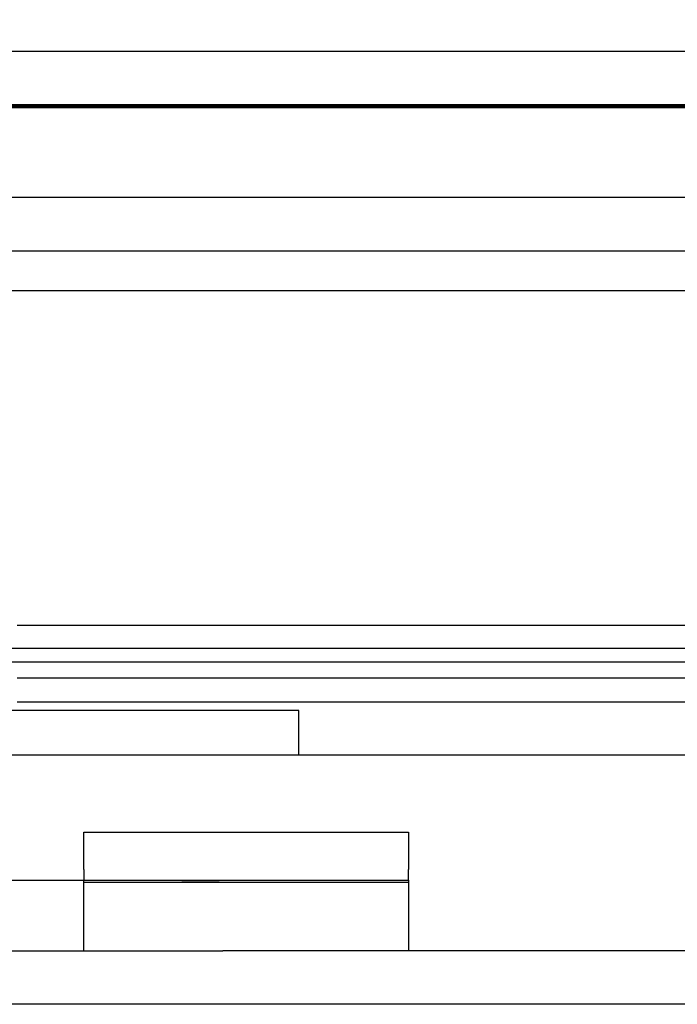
# Model space of a CAD drawing. Header units: inches. Extents: x 1 to 240, y -1 to 159.
# Tile 8 of 63: x 70.661 to 71.546, y 34.76 to 36.084. Entities that reach past the tile are written whole.
import ezdxf
from ezdxf.enums import TextEntityAlignment as Align
from ezdxf.lldxf.tags import DXFTag

# ---------------------------------------------------------------- set-up
doc = ezdxf.new("R2010")
doc.units = ezdxf.units.IN
doc.header["$MEASUREMENT"] = 0
for name, color, linetype in [('COM42780', 7, 'Continuous'), ('COM48588', 7, 'Continuous'), ('COM48600', 7, 'Continuous'), ('COM70220', 7, 'Continuous'), ('Default', 7, 'Continuous'), ('PKT99', 7, 'Continuous')]:
    doc.layers.add(name, color=color, linetype=linetype)
doc.styles.add('SEACAD_Times_New_Roman', font='times.ttf')
tags = doc.linetypes.add('HIDDEN2', pattern=[0.1875, 0.125, -0.0625]).pattern_tags.tags
tags[6:7] = [DXFTag(74, 4), DXFTag(75, 0), DXFTag(340, '0'), DXFTag(46, 0.0), DXFTag(50, 0.0), DXFTag(44, 0.0), DXFTag(45, 0.0)]
tags[4:5] = [DXFTag(74, 4), DXFTag(75, 0), DXFTag(340, '0'), DXFTag(46, 0.0), DXFTag(50, 0.0), DXFTag(44, 0.0), DXFTag(45, 0.0)]
doc.dimstyles.new('HAMMOND_(STH_-_240x160)', dxfattribs={"dimtxt": 1, "dimasz": 1.25, "dimexe": 0.5, "dimexo": 0.5, "dimgap": 0.25, "dimtad": 0, "dimtih": 1, "dimtoh": 1, "dimlfac": 0.125, "dimzin": 0, "dimdsep": 46, "dimtxsty": 'SEACAD_Times_New_Roman', "dimblk1": '_SE_FILLED', "dimblk2": '_SE_FILLED', "dimsah": 1, "dimcen": 0.5, "dimadec": 0, "dimazin": 0, "dimtfac": 0.8, "dimtofl": 0, "dimtmove": 0, "dimatfit": 3, "dimfxl": 1, "dimtolj": 1, "dimtzin": 0, "dimarcsym": 0})

# ---------------------------------------------------------------- blocks, each defined once
blk = doc.blocks.new('SE8')
at = {"layer": 'COM42780', "color": 7, "linetype": 'Continuous'}
for p, q in [((70.7469, 34.9915), (71.1839, 34.9915)), ((70.7469, 34.9412), (70.7469, 34.9915)), ((71.1839, 34.9915), (71.1839, 34.9412)), ((70.7469, 34.9412), (70.7469, 34.9271)), ((71.1839, 34.9271), (71.1839, 34.9412)), ((70.5616, 34.9271), (70.9339, 34.9271)), ((70.9339, 34.9271), (71.1839, 34.9271)), ((71.1839, 34.9271), (71.1839, 34.8321)), ((70.5616, 34.8321), (70.9339, 34.8321)), ((71.1397, 34.8321), (70.9339, 34.8321))]:
    blk.add_line(p, q, dxfattribs=at)
at = {"layer": 'COM42780', "color": 7, "linetype": 'HIDDEN2'}
for p, q in [((70.7469, 34.8321), (70.7469, 34.9271)), ((70.7469, 34.9244), (71.1839, 34.9244)), ((70.8787, 34.9261), (70.8787, 34.9271)), ((70.929, 34.9261), (70.8787, 34.9261)), ((70.9089, 34.9261), (70.9089, 34.9271)), ((70.9879, 34.9261), (70.9879, 34.9271)), ((70.9938, 34.9261), (70.9938, 34.9271)), ((71.0186, 34.9261), (71.0186, 34.9271)), ((71.0522, 34.9261), (71.0522, 34.9271))]:
    blk.add_line(p, q, dxfattribs=at)
at = {"layer": 'COM48588', "color": 7, "linetype": 'HIDDEN2'}
for p, q in [((80.8516, 35.8451), (59.2857, 35.8451)), ((80.8516, 35.7731), (59.2857, 35.7731)), ((81.9547, 34.7601), (58.1826, 34.7601))]:
    blk.add_line(p, q, dxfattribs=at)
at = {"layer": 'COM48588', "color": 7, "linetype": 'Continuous'}
blk.add_line((81.9547, 34.8321), (71.1397, 34.8321), dxfattribs=at)
at = {"layer": 'COM48600', "color": 7, "linetype": 'Continuous'}
for p, q in [((59.0516, 36.0421), (81.0236, 36.0421)), ((79.9765, 35.2696), (70.6574, 35.2696)), ((79.9765, 35.1987), (70.6574, 35.1987)), ((70.6574, 35.1671), (80.1562, 35.1671))]:
    blk.add_line(p, q, dxfattribs=at)
at = {"layer": 'COM48600', "color": 7, "linetype": 'HIDDEN2'}
for p, q in [((59.0516, 35.9701), (81.0236, 35.9701)), ((59.9191, 35.2391), (80.1562, 35.2391))]:
    blk.add_line(p, q, dxfattribs=at)
at = {"layer": 'COM70220', "color": 7, "linetype": 'HIDDEN2'}
for p, q in [((59.5996, 35.9691), (80.5376, 35.9691)), ((59.5996, 35.9681), (80.5376, 35.9681)), ((59.5996, 35.9661), (80.5376, 35.9661)), ((59.5996, 35.7201), (80.5376, 35.7201))]:
    blk.add_line(p, q, dxfattribs=at)
at = {"layer": 'PKT99', "color": 7, "linetype": 'HIDDEN2'}
for p, q in [((73.9112, 35.2201), (64.6612, 35.2201)), ((71.0362, 35.1551), (67.5362, 35.1551)), ((71.0362, 35.0951), (71.0362, 35.1551)), ((73.9762, 35.0951), (64.5962, 35.0951))]:
    blk.add_line(p, q, dxfattribs=at)
blk = doc.blocks.new('DMBLK2198')
at = {"layer": 'Default', "linetype": 'Continuous'}
for points in [[(60.1936, 43.6084), (58.9436, 43.4001), (60.1936, 43.1917)], [(79.8816, 43.6084), (79.8816, 43.1917), (81.1316, 43.4001)]]:
    blk.add_hatch(color=7, dxfattribs=at).paths.add_polyline_path(points)
at = {"layer": 'Default', "color": 7, "linetype": 'Continuous'}
for p, q in [((58.9436, 36.0906), (58.9436, 43.9001)), ((81.1316, 36.4341), (81.1316, 43.9001)), ((67.5905, 43.4001), (58.9436, 43.4001)), ((81.1316, 43.4001), (72.4848, 43.4001))]:
    blk.add_line(p, q, dxfattribs=at)
at = {"layer": 'Default', "color": 7, "linetype": 'Continuous', "style": 'SEACAD_Times_New_Roman'}
for s, p in [('22.19', (68.3315, 43.9001)), ('DOOR', (67.9405, 42.4001))]:
    blk.add_text(s, height=1, dxfattribs=at).set_placement(p, align=Align.TOP_LEFT)
blk = doc.blocks.new('_SE_FILLED')
at = {"color": 0}
blk.add_line((0, 0), (-1, 0), dxfattribs=at)
blk.add_solid([(0, 0), (-1, -0.1665), (-1, 0.1665), (0, 0)], dxfattribs=at)

msp = doc.modelspace()

# ---------------------------------------------------------------- block references
at = {"layer": 'Default'}
msp.add_blockref('SE8', (0, 0), dxfattribs=at)

# ---------------------------------------------------------------- dimensions: what is measured, and where the dimension line sits
at = {"layer": 'Default', "color": 7, "linetype": 'Continuous'}
dim = msp.add_linear_dim(base=(58.9436, 43.4001), p1=(81.1316, 35.9341), p2=(58.9436, 35.5906), text='\\A1;<>\\PDOOR', dimstyle='HAMMOND_(STH_-_240x160)', override={"dimlfac": 1}, dxfattribs=at)
dim.commit()
dim.dimension.update_dxf_attribs({"geometry": 'DMBLK2198', "text_midpoint": (70.0376, 43.4001), "dimtype": 160})

doc.saveas('drawing.dxf')
